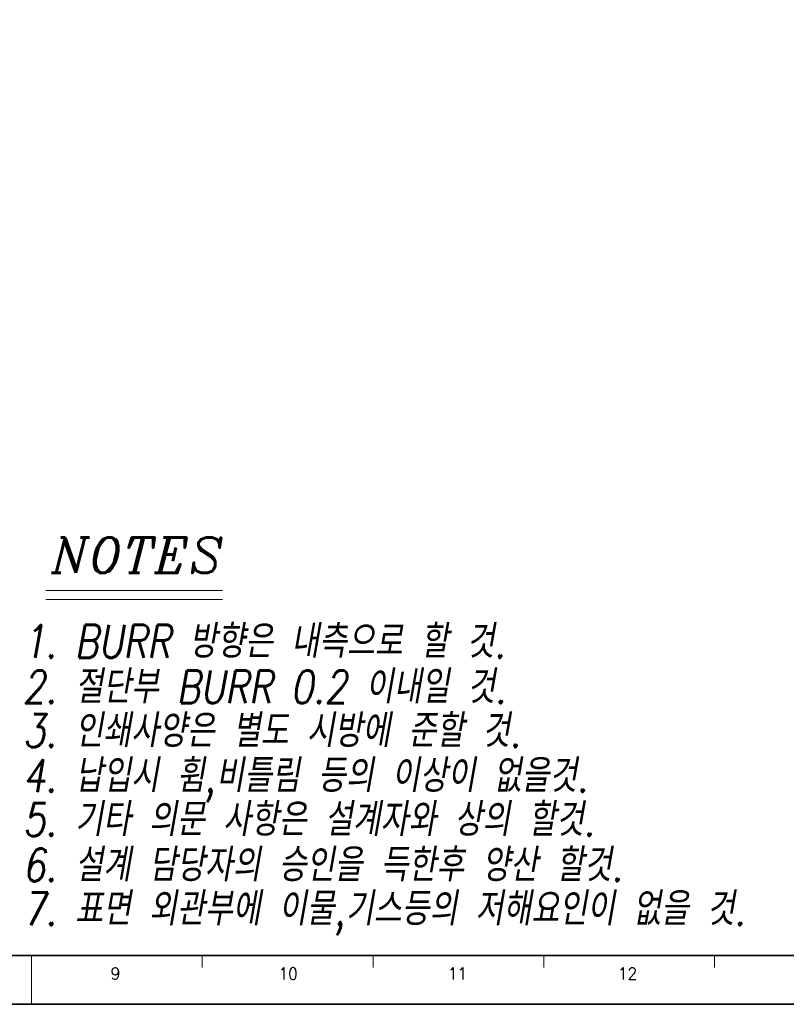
# Model space of a CAD drawing. Header units: millimetres. Extents: x 4065 to 8083, y -652 to 5416.
# Tile 26 of 256: x 5577 to 5804, y 192 to 483. Entities that reach past the tile are written whole.
import ezdxf
from ezdxf.enums import TextEntityAlignment as Align

# ---------------------------------------------------------------- set-up
doc = ezdxf.new("R2010")
doc.units = ezdxf.units.MM
doc.header["$LTSCALE"] = 0.8
doc.layers.get('0').update_dxf_attribs({"linetype": 'CONTINUOUS', "lineweight": 0})
doc.layers.add('2', color=3, linetype='CONTINUOUS', lineweight=0)
doc.styles.add('A', font='ITALIC', dxfattribs={"height": 3})
doc.styles.add('linetech', font='romans.shx', dxfattribs={"width": 0.8, "oblique": 10, "bigfont": 'whgtxt.shx'})
doc.styles.get("Standard").update_dxf_attribs({"font": 'romans.shx', "width": 0.8, "oblique": 5, "bigfont": 'whgtxt.shx'})

msp = doc.modelspace()

# ---------------------------------------------------------------- linework, layer by layer
at = {"color": 7, "linetype": 'Continuous', "lineweight": 35}
msp.add_line((5177.203, 206.316), (5984.343, 206.316), dxfattribs=at)
at = {"color": 7, "linetype": 'Continuous'}
for p, q in [((5580.773, 192.205), (5580.773, 206.316)), ((5631.219, 202.788), (5631.219, 206.316)), ((5681.666, 202.788), (5681.666, 206.316)), ((5732.112, 202.788), (5732.112, 206.316)), ((5782.558, 202.788), (5782.558, 206.316))]:
    msp.add_line(p, q, dxfattribs=at)
at = {"color": 7, "linetype": 'Continuous', "lineweight": 35}
msp.add_lwpolyline([(5159.009, 785.885), (5159.009, 191.885), (5999.009, 191.885), (5999.009, 785.885)], close=True, dxfattribs=at)
at = {"layer": '2'}
for p, q in [((5584.936, 314.165), (5637.163, 314.165)), ((5584.936, 311.556), (5637.163, 311.556))]:
    msp.add_line(p, q, dxfattribs=at)

# ---------------------------------------------------------------- texts
at = {"color": 7, "linetype": 'Continuous', "width": 0.933333}
for s, height, p in [('9', 3.528, (5605.56, 200.955)), ('10', 3.5277, (5656.598, 200.955)), ('11', 3.5277, (5706.606, 200.955)), ('12', 3.5277, (5756.871, 200.955))]:
    msp.add_text(s, height=height, dxfattribs=at).set_placement(p, align=Align.MIDDLE_CENTER)
at = {"layer": '2', "style": 'A'}
msp.add_text('NOTES', height=10.4341, dxfattribs=at).set_placement((5586.696, 319.39))
at = {"layer": '2', "color": 3, "lineweight": 0, "style": 'linetech', "oblique": 10, "width": 0.8}
for s, p in [('1. BURR 방향은 내측으로 할 것.', (5578.162, 294.255)), ('2. 절단부 BURR 0.2 이내일 것.', (5578.162, 280.839)), ('3. 인쇄사양은 별도 시방에 준할 것.', (5578.162, 267.87)), ('4. 납입시 휨,비틀림 등의 이상이 없을것.', (5578.162, 254.589)), ('5. 기타 의문 사항은 설계자와 상의 할것.', (5578.162, 241.621)), ('6. 설계 담당자의 승인을 득한후 양산 할것.', (5578.162, 228.205)), ('7. 표면 외관부에 이물,기스등의 저해요인이 없을 것.', (5578.162, 215.236))]:
    msp.add_text(s, height=9.73846, dxfattribs=at).set_placement(p)

doc.saveas('drawing.dxf')
